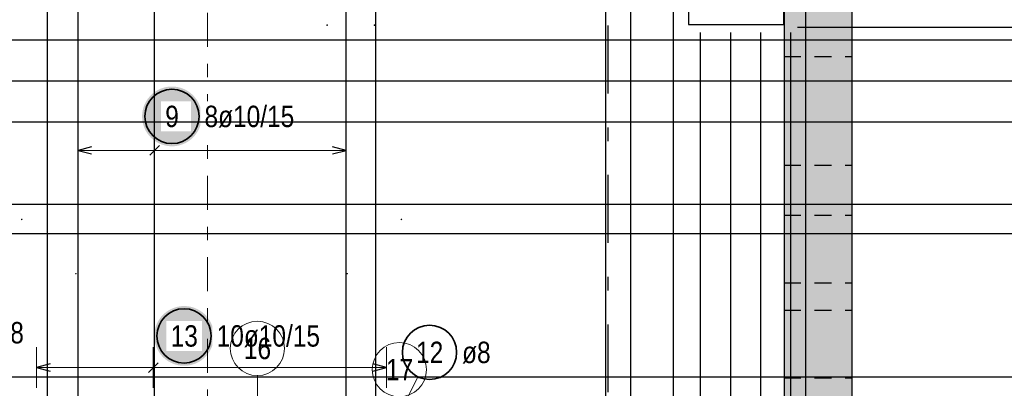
# Model space of a CAD drawing. Header units: millimetres. Extents: x -50 to 89, y -23 to 66.
# Tile 26 of 60: x 10.67 to 17.93, y 13.45 to 16.16. Entities that reach past the tile are written whole.
import ezdxf

# ---------------------------------------------------------------- set-up
doc = ezdxf.new("R2010")
doc.units = ezdxf.units.MM
for name, pattern in [('DASHDOT', [1, 0.5, -0.25, 0, -0.25]), ('DASHDOTX2', [2, 1, -0.5, 0, -0.5]), ('HIDDEN', [0.375, 0.25, -0.125])]:
    doc.linetypes.add(name, pattern=pattern)
for name, color, linetype, lineweight in [('Achsen', 7, 'Continuous', 20), ('Bewehrung obere', 7, 'Continuous', 20), ('Geschnittene Kanten', 7, 'Continuous', 20), ('Schraffuren', 7, 'Continuous', 20)]:
    doc.layers.add(name, color=color, linetype=linetype, lineweight=lineweight)
doc.styles.add('Arial Narrow', font='ARIALN.TTF')

msp = doc.modelspace()

# ---------------------------------------------------------------- hatches: boundary and pattern name
at = {"layer": 'Bewehrung obere', "lineweight": 25, "true_color": 0xffffff}
for points in [[(12.013189, 15.45), (12.013055, 15.457678), (12.012653, 15.465346), (12.011983, 15.472996), (12.011048, 15.480618), (12.009846, 15.488203), (12.008381, 15.495741), (12.006654, 15.503223), (12.004666, 15.51064), (12.002421, 15.517984), (11.999921, 15.525244), (11.997169, 15.532413), (11.994169, 15.539482), (11.990923, 15.546442), (11.987437, 15.553284), (11.983714, 15.56), (11.979759, 15.566582), (11.975577, 15.573022), (11.971172, 15.579313), (11.966551, 15.585446), (11.961718, 15.591413), (11.95668, 15.597209), (11.951443, 15.602825), (11.946013, 15.608255), (11.940397, 15.613492), (11.934602, 15.61853), (11.928634, 15.623362), (11.922501, 15.627984), (11.916211, 15.632388), (11.909771, 15.636571), (11.903189, 15.640526), (11.896472, 15.644248), (11.88963, 15.647735), (11.882671, 15.65098), (11.875602, 15.65398), (11.868433, 15.656732), (11.861172, 15.659232), (11.853829, 15.661478), (11.846411, 15.663465), (11.838929, 15.665192), (11.831391, 15.666658), (11.823807, 15.667859), (11.816185, 15.668795), (11.808535, 15.669464), (11.800866, 15.669866), (11.793189, 15.67), (11.785511, 15.669866), (11.777842, 15.669464), (11.770192, 15.668795), (11.76257, 15.667859), (11.754986, 15.666658), (11.747448, 15.665192), (11.739966, 15.663465), (11.732548, 15.661478), (11.725205, 15.659232), (11.717944, 15.656732), (11.710775, 15.65398), (11.703706, 15.65098), (11.696747, 15.647735), (11.689905, 15.644248), (11.683189, 15.640526), (11.676606, 15.636571), (11.670166, 15.632388), (11.663876, 15.627984), (11.657743, 15.623362), (11.651775, 15.61853), (11.64598, 15.613492), (11.640364, 15.608255), (11.634934, 15.602825), (11.629697, 15.597209), (11.624659, 15.591413), (11.619826, 15.585446), (11.615205, 15.579313), (11.6108, 15.573022), (11.606618, 15.566582), (11.602663, 15.56), (11.59894, 15.553284), (11.595454, 15.546442), (11.592209, 15.539482), (11.589208, 15.532413), (11.586456, 15.525244), (11.583956, 15.517984), (11.581711, 15.51064), (11.579723, 15.503223), (11.577996, 15.495741), (11.576531, 15.488203), (11.57533, 15.480618), (11.574394, 15.472996), (11.573724, 15.465346), (11.573323, 15.457678), (11.573189, 15.45), (11.573323, 15.442322), (11.573724, 15.434654), (11.574394, 15.427004), (11.57533, 15.419382), (11.576531, 15.411797), (11.577996, 15.404259), (11.579723, 15.396777), (11.581711, 15.38936), (11.583956, 15.382016), (11.586456, 15.374756), (11.589208, 15.367587), (11.592209, 15.360518), (11.595454, 15.353558), (11.59894, 15.346716), (11.602663, 15.34), (11.606618, 15.333418), (11.6108, 15.326978), (11.615205, 15.320687), (11.619826, 15.314554), (11.624659, 15.308587), (11.629697, 15.302791), (11.634934, 15.297175), (11.640364, 15.291745), (11.64598, 15.286508), (11.651775, 15.28147), (11.657743, 15.276638), (11.663876, 15.272016), (11.670166, 15.267612), (11.676606, 15.263429), (11.683189, 15.259474), (11.689905, 15.255752), (11.696747, 15.252265), (11.703706, 15.24902), (11.710775, 15.24602), (11.717944, 15.243268), (11.725205, 15.240768), (11.732548, 15.238522), (11.739966, 15.236535), (11.747448, 15.234808), (11.754986, 15.233342), (11.76257, 15.232141), (11.770192, 15.231205), (11.777842, 15.230536), (11.785511, 15.230134), (11.793189, 15.23), (11.800866, 15.230134), (11.808535, 15.230536), (11.816185, 15.231205), (11.823807, 15.232141), (11.831391, 15.233342), (11.838929, 15.234808), (11.846411, 15.236535), (11.853829, 15.238522), (11.861172, 15.240768), (11.868433, 15.243268), (11.875602, 15.24602), (11.882671, 15.24902), (11.88963, 15.252265), (11.896472, 15.255752), (11.903189, 15.259474), (11.909771, 15.263429), (11.916211, 15.267612), (11.922501, 15.272016), (11.928634, 15.276638), (11.934602, 15.28147), (11.940397, 15.286508), (11.946013, 15.291745), (11.951443, 15.297175), (11.95668, 15.302791), (11.961718, 15.308587), (11.966551, 15.314554), (11.971172, 15.320687), (11.975577, 15.326978), (11.979759, 15.333418), (11.983714, 15.34), (11.987437, 15.346716), (11.990923, 15.353558), (11.994169, 15.360518), (11.997169, 15.367587), (11.999921, 15.374756), (12.002421, 15.382016), (12.004666, 15.38936), (12.006654, 15.396777), (12.008381, 15.404259), (12.009846, 15.411797), (12.011048, 15.419382), (12.011983, 15.427004), (12.012653, 15.434654)], [(12.102861, 13.833484), (12.102727, 13.841162), (12.102325, 13.84883), (12.101656, 13.85648), (12.10072, 13.864102), (12.099519, 13.871687), (12.098054, 13.879225), (12.096326, 13.886707), (12.094339, 13.894124), (12.092094, 13.901468), (12.089594, 13.908728), (12.086842, 13.915897), (12.083841, 13.922966), (12.080596, 13.929926), (12.07711, 13.936768), (12.073387, 13.943484), (12.069432, 13.950066), (12.06525, 13.956506), (12.060845, 13.962797), (12.056224, 13.96893), (12.051391, 13.974897), (12.046353, 13.980693), (12.041116, 13.986309), (12.035686, 13.991739), (12.03007, 13.996976), (12.024275, 14.002014), (12.018307, 14.006846), (12.012174, 14.011468), (12.005884, 14.015872), (11.999444, 14.020055), (11.992861, 14.02401), (11.986145, 14.027733), (11.979303, 14.031219), (11.972343, 14.034464), (11.965275, 14.037464), (11.958106, 14.040216), (11.950845, 14.042716), (11.943502, 14.044962), (11.936084, 14.046949), (11.928602, 14.048677), (11.921064, 14.050142), (11.913479, 14.051343), (11.905858, 14.052279), (11.898208, 14.052948), (11.890539, 14.05335), (11.882861, 14.053484), (11.875183, 14.05335), (11.867515, 14.052948), (11.859865, 14.052279), (11.852243, 14.051343), (11.844659, 14.050142), (11.837121, 14.048677), (11.829639, 14.046949), (11.822221, 14.044962), (11.814878, 14.042716), (11.807617, 14.040216), (11.800448, 14.037464), (11.793379, 14.034464), (11.78642, 14.031219), (11.779578, 14.027733), (11.772861, 14.02401), (11.766279, 14.020055), (11.759839, 14.015872), (11.753549, 14.011468), (11.747416, 14.006846), (11.741448, 14.002014), (11.735653, 13.996976), (11.730037, 13.991739), (11.724607, 13.986309), (11.719369, 13.980693), (11.714332, 13.974897), (11.709499, 13.96893), (11.704878, 13.962797), (11.700473, 13.956506), (11.696291, 13.950066), (11.692336, 13.943484), (11.688613, 13.936768), (11.685127, 13.929926), (11.681881, 13.922966), (11.678881, 13.915897), (11.676129, 13.908728), (11.673629, 13.901468), (11.671384, 13.894124), (11.669396, 13.886707), (11.667669, 13.879225), (11.666204, 13.871687), (11.665002, 13.864102), (11.664067, 13.85648), (11.663397, 13.84883), (11.662995, 13.841162), (11.662861, 13.833484), (11.662995, 13.825806), (11.663397, 13.818138), (11.664067, 13.810488), (11.665002, 13.802866), (11.666204, 13.795281), (11.667669, 13.787743), (11.669396, 13.780261), (11.671384, 13.772844), (11.673629, 13.7655), (11.676129, 13.75824), (11.678881, 13.751071), (11.681881, 13.744002), (11.685127, 13.737042), (11.688613, 13.7302), (11.692336, 13.723484), (11.696291, 13.716902), (11.700473, 13.710462), (11.704878, 13.704171), (11.709499, 13.698039), (11.714332, 13.692071), (11.719369, 13.686275), (11.724607, 13.680659), (11.730037, 13.675229), (11.735653, 13.669992), (11.741448, 13.664954), (11.747416, 13.660122), (11.753549, 13.6555), (11.759839, 13.651096), (11.766279, 13.646913), (11.772861, 13.642958), (11.779578, 13.639236), (11.78642, 13.635749), (11.793379, 13.632504), (11.800448, 13.629504), (11.807617, 13.626752), (11.814878, 13.624252), (11.822221, 13.622006), (11.829639, 13.620019), (11.837121, 13.618292), (11.844659, 13.616826), (11.852243, 13.615625), (11.859865, 13.614689), (11.867515, 13.61402), (11.875183, 13.613618), (11.882861, 13.613484), (11.890539, 13.613618), (11.898208, 13.61402), (11.905858, 13.614689), (11.913479, 13.615625), (11.921064, 13.616826), (11.928602, 13.618292), (11.936084, 13.620019), (11.943502, 13.622006), (11.950845, 13.624252), (11.958106, 13.626752), (11.965275, 13.629504), (11.972343, 13.632504), (11.979303, 13.635749), (11.986145, 13.639236), (11.992861, 13.642958), (11.999444, 13.646913), (12.005884, 13.651096), (12.012174, 13.6555), (12.018307, 13.660122), (12.024275, 13.664954), (12.03007, 13.669992), (12.035686, 13.675229), (12.041116, 13.680659), (12.046353, 13.686275), (12.051391, 13.692071), (12.056224, 13.698039), (12.060845, 13.704171), (12.06525, 13.710462), (12.069432, 13.716902), (12.073387, 13.723484), (12.07711, 13.7302), (12.080596, 13.737042), (12.083841, 13.744002), (12.086842, 13.751071), (12.089594, 13.75824), (12.092094, 13.7655), (12.094339, 13.772844), (12.096326, 13.780261), (12.098054, 13.787743), (12.099519, 13.795281), (12.10072, 13.802866), (12.101656, 13.810488), (12.102325, 13.818138)]]:
    msp.add_hatch(color=7, dxfattribs=at).paths.add_polyline_path(points)
at = {"layer": 'Schraffuren', "lineweight": 13, "true_color": 0xd7ffd7}
msp.add_hatch(color=254, dxfattribs=at).paths.add_polyline_path([(16.80703, 10.282528), (16.30703, 10.282528), (16.30703, 21.621704), (16.80703, 21.621704)])

# ---------------------------------------------------------------- linework, layer by layer
at = {"color": 3, "linetype": 'Continuous', "lineweight": 25}
for p, q in [((15.602042, 16.826847), (15.602042, 16.126847)), ((16.302042, 16.826847), (16.302042, 16.126847)), ((15.602042, 16.126847), (16.302042, 16.126847))]:
    msp.add_line(p, q, dxfattribs=at)
at = {"color": 3, "linetype": 'HIDDEN', "lineweight": 25, "ltscale": 0.5}
for p, q in [((16.30703, 15.891998), (16.806735, 15.891998)), ((16.806735, 15.891998), (16.806735, 15.091998)), ((16.30703, 15.091998), (16.806735, 15.091998)), ((16.30703, 14.723693), (16.806735, 14.723693)), ((16.806735, 14.723693), (16.806735, 14.223693)), ((16.30703, 14.223693), (16.806735, 14.223693)), ((16.30703, 14.023692), (16.806735, 14.023692)), ((16.806735, 14.023692), (16.806735, 13.523692)), ((16.30703, 13.523692), (16.806735, 13.523692))]:
    msp.add_line(p, q, dxfattribs=at)
at = {"color": 9, "linetype": 'Continuous', "lineweight": 0}
for centre in [(12.937026, 16.121997), (13.287026, 16.121997)]:
    msp.add_circle(centre, 0.00222, dxfattribs=at)
at = {"layer": 'Achsen', "color": 3, "linetype": 'DASHDOTX2', "lineweight": 25, "ltscale": 0.5}
msp.add_line((15.007008, 39.218719), (15.007008, 1.25994), dxfattribs=at)
at = {"layer": 'Bewehrung obere', "color": 9, "linetype": 'DASHDOT', "lineweight": 0, "ltscale": 0.5}
msp.add_line((12.055841, 2.162878), (12.055841, 38.420087), dxfattribs=at)
at = {"layer": 'Bewehrung obere', "color": 3, "linetype": 'Continuous', "lineweight": 25, "ltscale": 0.5}
for p, q in [((13.297026, 3.567223), (13.297026, 22.121704)), ((14.992041, 3.567223), (14.992041, 22.121704)), ((16.467032, 3.587223), (16.467032, 22.141704)), ((10.875357, 3.567223), (10.875357, 22.041704)), ((11.101223, 13.291704), (11.101223, 22.061704)), ((11.665738, 13.291704), (11.665738, 22.061704)), ((15.177008, 3.567223), (15.177008, 18.756797)), ((15.492042, 3.567223), (15.492042, 18.756797)), ((15.692042, 3.606847), (15.692042, 16.066847)), ((15.913705, 3.606847), (15.913705, 16.066847)), ((16.135367, 3.606847), (16.135367, 16.066847)), ((16.35703, 3.606847), (16.35703, 16.066847)), ((16.40703, 16.106943), (25.40703, 16.106943)), ((25.265626, 16.011996), (5.965626, 16.011996)), ((25.26564, 15.709423), (5.96564, 15.709423)), ((11.201223, 15.226795), (11.101223, 15.2)), ((11.101223, 15.2), (11.201223, 15.173205)), ((11.701093, 15.235355), (11.630382, 15.164645)), ((13.077025, 15.2), (12.977025, 15.226795)), ((12.977025, 15.173205), (13.077025, 15.2)), ((25.265683, 14.801704), (5.965683, 14.801704)), ((25.985694, 14.584795), (5.985694, 14.584795)), ((10.89536, 13.626795), (10.79536, 13.6)), ((10.79536, 13.6), (10.89536, 13.573205)), ((11.690715, 13.635355), (11.620004, 13.564645)), ((13.375359, 13.6), (13.275359, 13.626795)), ((13.275359, 13.573205), (13.375359, 13.6)), ((25.985743, 13.529401), (5.985743, 13.529401))]:
    msp.add_line(p, q, dxfattribs=at)
at = {"layer": 'Bewehrung obere', "color": 5, "linetype": 'Continuous', "lineweight": 18, "ltscale": 0.5}
for p, q in [((11.101223, 15.35), (11.101223, 15.05)), ((11.665738, 15.35), (11.665738, 15.05)), ((13.077025, 15.05), (13.077025, 15.35)), ((11.101223, 15.2), (13.077025, 15.2)), ((10.79536, 13.75), (10.79536, 13.45)), ((11.65536, 13.75), (11.65536, 13.45)), ((13.375359, 13.45), (13.375359, 13.75)), ((10.79536, 13.6), (13.375359, 13.6)), ((13.60558, 13.532368), (13.423558, 13.156708))]:
    msp.add_line(p, q, dxfattribs=at)
at = {"layer": 'Bewehrung obere', "color": 9, "linetype": 'Continuous', "lineweight": 0, "ltscale": 0.5}
msp.add_line((12.423127, 13.5414), (12.423127, 13.151704), dxfattribs=at)
at = {"layer": 'Bewehrung obere', "color": 2, "linetype": 'Continuous', "lineweight": 35, "ltscale": 0.5}
for centre in [(11.793189, 15.45), (11.882861, 13.833484), (13.69279, 13.712353)]:
    msp.add_circle(centre, 0.2, dxfattribs=at)
at = {"layer": 'Bewehrung obere', "color": 9, "linetype": 'Continuous', "lineweight": 0}
for centre in [(10.68536, 14.691704), (13.48536, 14.691704), (11.08536, 14.291704), (13.08536, 14.291704)]:
    msp.add_circle(centre, 0.00222, dxfattribs=at)
at = {"layer": 'Bewehrung obere', "color": 9, "linetype": 'Continuous', "lineweight": 0, "ltscale": 0.5}
msp.add_circle((13.470445, 13.585206), 0.2, dxfattribs=at)
at = {"layer": 'Geschnittene Kanten', "color": 3, "linetype": 'Continuous', "lineweight": 25}
for p, q in [((16.30703, 21.621704), (16.30703, 10.282528)), ((16.807032, 21.621704), (16.807032, 10.282528))]:
    msp.add_line(p, q, dxfattribs=at)

# ---------------------------------------------------------------- texts
at = {"layer": 'Bewehrung obere', "color": 2, "lineweight": 35, "char_height": 0.1575, "attachment_point": 1, "line_spacing_factor": 0.9, "style": 'Arial Narrow'}
for s, insert in [('ø8', (10.490729, 13.935768)), ('12', (13.593565, 13.791103)), ('ø8', (13.93279, 13.791103))]:
    msp.add_mtext(s, dxfattribs=dict(at, insert=insert))
at = {"layer": 'Bewehrung obere', "color": 2, "lineweight": 35, "insert": (12.122861, 13.912234), "char_height": 0.1575, "attachment_point": 1, "line_spacing_factor": 0.9, "style": 'Arial Narrow', "bg_fill": 3, "box_fill_scale": 1.2, "bg_fill_color": 256, "bg_fill_true_color": 13158600, "bg_fill_transparency": 0}
msp.add_mtext('10ø10/15', dxfattribs=at)
at = {"layer": 'Bewehrung obere', "color": 9, "lineweight": 0, "insert": (13.37122, 13.663956), "char_height": 0.1575, "attachment_point": 1, "line_spacing_factor": 0.9, "style": 'Arial Narrow'}
msp.add_mtext('17', dxfattribs=at)

# ---------------------------------------------------------------- next in the draw order: linework, layer by layer
at = {"layer": 'Bewehrung obere', "color": 3, "linetype": 'Continuous', "lineweight": 25, "ltscale": 0.5}
msp.add_line((13.077025, 13.291704), (13.077025, 22.061704), dxfattribs=at)
at = {"layer": 'Bewehrung obere', "color": 9, "linetype": 'Continuous', "lineweight": 0, "ltscale": 0.5}
msp.add_circle((12.423127, 13.7414), 0.2, dxfattribs=at)

# ---------------------------------------------------------------- next in the draw order: texts
at = {"layer": 'Bewehrung obere', "color": 2, "lineweight": 35, "char_height": 0.1575, "attachment_point": 1, "line_spacing_factor": 0.9, "style": 'Arial Narrow', "bg_fill": 3, "box_fill_scale": 1.2, "bg_fill_color": 256, "bg_fill_true_color": 13158600, "bg_fill_transparency": 0}
for s, insert in [('8ø10/15', (12.033189, 15.52875)), ('9', (11.743576, 15.52875)), ('13', (11.783636, 13.912234))]:
    msp.add_mtext(s, dxfattribs=dict(at, insert=insert))
at = {"layer": 'Bewehrung obere', "color": 9, "lineweight": 0, "insert": (12.323902, 13.82015), "char_height": 0.1575, "attachment_point": 1, "line_spacing_factor": 0.9, "style": 'Arial Narrow'}
msp.add_mtext('16', dxfattribs=at)

# ---------------------------------------------------------------- next in the draw order: linework, layer by layer
at = {"layer": 'Bewehrung obere', "color": 3, "linetype": 'Continuous', "lineweight": 25, "ltscale": 0.5}
msp.add_line((25.265655, 15.40685), (5.965655, 15.40685), dxfattribs=at)

doc.saveas('drawing.dxf')
